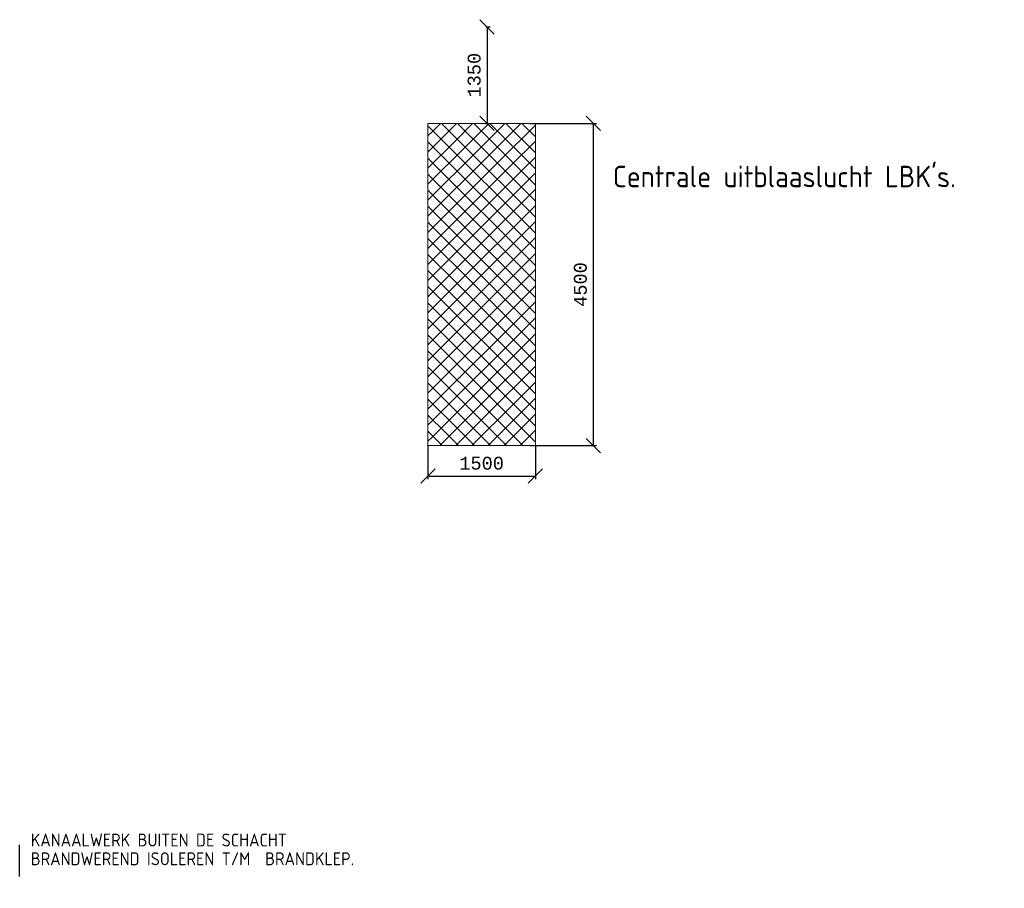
# Model space of a CAD drawing. Header units: millimetres. Extents: x -74135 to 19179, y 5032 to 51848.
# Tile 30 of 55: x -57446 to -43699, y 22943 to 35080. Entities that reach past the tile are written whole.
import ezdxf
from ezdxf.enums import TextEntityAlignment as Align

# ---------------------------------------------------------------- set-up
doc = ezdxf.new("R2010")
doc.units = ezdxf.units.MM
doc.header["$LTSCALE"] = 50
doc.linetypes.add('CENTER', pattern=[50.8, 31.75, -6.35, 6.35, -6.35])
doc.layers.add('WL$2----_STRAMIEN', color=1, linetype='CENTER')
doc.layers.add('WM570---_TOEVOER', color=2, linetype='Continuous')
doc.layers.add('WL570---_BESTAAND-MAATVOERING', color=161, linetype='Continuous', lineweight=0)
doc.layers.add('WL570---_BESTAAND-RETOUR', color=140, linetype='Continuous', lineweight=0)
doc.styles.add('ISO', font='ISO', dxfattribs={"height": 162})
doc.styles.add('LZ-LIJST', font='monotxt')
doc.styles.add('MAATVOERING', font='ISO')

# ---------------------------------------------------------------- blocks, each defined once
blk = doc.blocks.new('*X186')
at = {"color": 0}
for p, q in [((36308, 56688), (36216, 56780)), ((36278, 56701), (36391, 56814)), ((36691, 56529), (36407, 56814)), ((36436, 56635), (36616, 56814)), ((36595, 56569), (36840, 56814)), ((37075, 56370), (36631, 56814)), ((36754, 56503), (37065, 56814)), ((37458, 56211), (36856, 56814)), ((36913, 56438), (37289, 56814)), ((37071, 56372), (37514, 56814)), ((37716, 56178), (37080, 56814)), ((37230, 56306), (37716, 56792)), ((37716, 56403), (37305, 56814)), ((37716, 56627), (37529, 56814)), ((36216, 56639), (36278, 56701)), ((37716, 55280), (36308, 56688)), ((36216, 56415), (36436, 56635)), ((36216, 56190), (36595, 56569)), ((37716, 55056), (36216, 56556)), ((36216, 55966), (36754, 56503)), ((37716, 55505), (36691, 56529)), ((37389, 56240), (37716, 56568)), ((36216, 55741), (36913, 56438)), ((36216, 55517), (37071, 56372)), ((37716, 55729), (37075, 56370)), ((37716, 54831), (36216, 56331)), ((36216, 55292), (37230, 56306)), ((36216, 55068), (37389, 56240)), ((37547, 56174), (37716, 56343)), ((36216, 54843), (37547, 56174)), ((36216, 54619), (37706, 56109)), ((37716, 54607), (36216, 56107)), ((37716, 55954), (37458, 56211)), ((37706, 56109), (37716, 56119)), ((37534, 54564), (36216, 55882)), ((36386, 54564), (37716, 55894)), ((37310, 54564), (36216, 55658)), ((36611, 54564), (37716, 55670)), ((37085, 54564), (36216, 55433)), ((36835, 54564), (37716, 55445)), ((36861, 54564), (36216, 55209)), ((37060, 54564), (37716, 55221)), ((37284, 54564), (37716, 54996)), ((36636, 54564), (36216, 54984)), ((36412, 54564), (36216, 54760)), ((37509, 54564), (37716, 54772)), ((36216, 53721), (37060, 54564)), ((36216, 53945), (36835, 54564)), ((36216, 54170), (36611, 54564)), ((36216, 54394), (36386, 54564)), ((36216, 53496), (37284, 54564)), ((36216, 53272), (37509, 54564)), ((36216, 53047), (37716, 54547)), ((37716, 53035), (36216, 54535)), ((37716, 53260), (36412, 54564)), ((37716, 53484), (36636, 54564)), ((37716, 53709), (36861, 54564)), ((37716, 53933), (37085, 54564)), ((37716, 54158), (37310, 54564)), ((37716, 54382), (37534, 54564)), ((36216, 52823), (37716, 54323)), ((37565, 52961), (36216, 54310)), ((36216, 52598), (37716, 54098)), ((37407, 52895), (36216, 54086)), ((37248, 52830), (36216, 53861)), ((36264, 52422), (37716, 53874)), ((37089, 52764), (36216, 53637)), ((36648, 52581), (37716, 53649)), ((36931, 52698), (36216, 53412)), ((37031, 52740), (37716, 53425)), ((36772, 52632), (36216, 53188)), ((37415, 52899), (37716, 53200)), ((36613, 52566), (36216, 52963)), ((37055, 52314), (37716, 52976)), ((37716, 52810), (37565, 52961)), ((36830, 52314), (37415, 52899)), ((37716, 52361), (37248, 52830)), ((37716, 52586), (37407, 52895)), ((36455, 52501), (36216, 52739)), ((36606, 52314), (37031, 52740)), ((37315, 52314), (36931, 52698)), ((37539, 52314), (37089, 52764)), ((37279, 52314), (37716, 52751)), ((36296, 52435), (36216, 52514)), ((36381, 52314), (36648, 52581)), ((36866, 52314), (36613, 52566)), ((37090, 52314), (36772, 52632)), ((37504, 52314), (37716, 52527)), ((36216, 52374), (36264, 52422)), ((36417, 52314), (36296, 52435)), ((36641, 52314), (36455, 52501))]:
    blk.add_line(p, q, dxfattribs=at)

msp = doc.modelspace()

# ---------------------------------------------------------------- linework, layer by layer
at = {"color": 0, "linetype": 'ByBlock'}
for p, q in [((-50821, 34880), (-51021, 35080)), ((-50937, 34980), (-50876, 34980)), ((-50921, 34980), (-50921, 33630)), ((-50821, 33530), (-51021, 33730)), ((-49338, 33530), (-49538, 33730)), ((-50937, 33630), (-50876, 33630)), ((-50322, 33630), (-49393, 33630)), ((-49438, 33630), (-49438, 29130)), ((-49338, 29030), (-49538, 29230)), ((-51746, 29130), (-51746, 28658)), ((-50322, 29130), (-49393, 29130)), ((-50246, 29130), (-50246, 28658)), ((-51846, 28603), (-51646, 28803)), ((-50346, 28603), (-50146, 28803)), ((-51746, 28703), (-50246, 28703))]:
    msp.add_line(p, q, dxfattribs=at)
at = {"layer": 'Defpoints', "color": 0, "linetype": 'ByBlock'}
for p in [(-50937, 34980), (-50937, 33630), (-50921, 33630), (-50322, 33630), (-51746, 29130), (-50322, 29130), (-50246, 29130), (-49438, 29130), (-50246, 28703)]:
    msp.add_point(p, dxfattribs=at)
at = {"layer": 'WL$2----_STRAMIEN'}
msp.add_line((-57446, 20567), (-57446, 23552), dxfattribs=at)
at = {"layer": 'WL570---_BESTAAND-RETOUR'}
for p, q in [((-51746, 29130), (-51746, 33630)), ((-51746, 33630), (-50246, 33630)), ((-50246, 33630), (-50246, 29130)), ((-50246, 29130), (-51746, 29130))]:
    msp.add_line(p, q, dxfattribs=at)

# ---------------------------------------------------------------- block references
msp.add_blockref('*X186', (-87962, -23184), dxfattribs=at)

# ---------------------------------------------------------------- texts
at = {"color": 7, "linetype": 'ByBlock', "style": 'LZ-LIJST'}
for s, p in [('1350', (-51101, 34305)), ('4500', (-49618, 31380))]:
    msp.add_text(s, height=180, rotation=90, dxfattribs=at).set_placement(p, align=Align.MIDDLE_CENTER)
msp.add_text('1500', height=180, dxfattribs=at).set_placement((-50996, 28883), align=Align.MIDDLE_CENTER)
at = {"layer": 'WL570---_BESTAAND-MAATVOERING', "style": 'MAATVOERING'}
msp.add_text("Centrale uitblaaslucht LBK's.", height=300, dxfattribs=at).set_placement((-49164, 32739))
at = {"layer": 'WM570---_TOEVOER', "style": 'ISO'}
for s, p in [('KANAALWERK BUITEN DE SCHACHT', (-57291, 23528)), ('BRANDWEREND ISOLEREN T/M  BRANDKLEP.', (-57291, 23266))]:
    msp.add_text(s, height=180, dxfattribs=at).set_placement(p)

doc.saveas('drawing.dxf')
